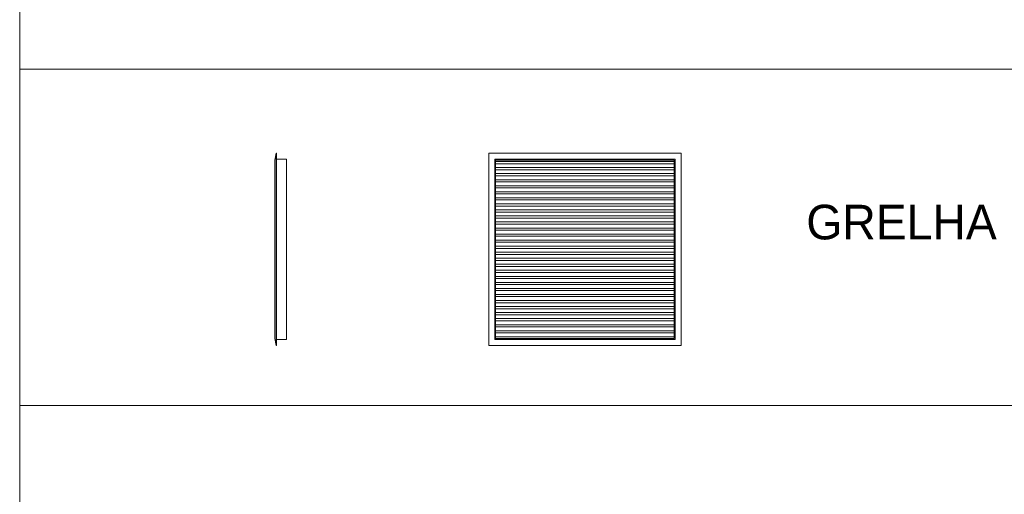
# Model space of a CAD drawing. Header units: metres. Extents: x 9 to 159, y -27 to 58.
# Tile 37 of 46: x 145.36 to 148.56, y 2.67 to 4.22. Entities that reach past the tile are written whole.
import ezdxf

# ---------------------------------------------------------------- set-up
doc = ezdxf.new("R2010")
doc.units = ezdxf.units.M
for name, color, linetype, lineweight in [('A-DETL-THIN', 7, 'Continuous', 15), ('G-ANNO-TEXT', 7, 'Continuous', 30), ('M-HVAC-DUCT', 7, 'Continuous', 5)]:
    doc.layers.add(name, color=color, linetype=linetype, lineweight=lineweight)
doc.styles.add('Century Gothic_4', font='GOTHIC.TTF', dxfattribs={"height": 0.1125})

# ---------------------------------------------------------------- blocks, each defined once
blk = doc.blocks.new('Family - ___-2026386-LEGENDA E SIMBOLOS')
at = {"layer": 'M-HVAC-DUCT'}
for p, q in [((-0.8572, 3.1583), (-0.8572, 3.7833)), ((-0.8572, 3.7833), (-0.2322, 3.7833)), ((-0.2322, 3.7833), (-0.2322, 3.1583)), ((-0.8377, 3.7638), (-0.8377, 3.1778)), ((-0.2517, 3.7638), (-0.8377, 3.7638)), ((-0.8347, 3.7608), (-0.2547, 3.7608)), ((-0.8347, 3.1808), (-0.8347, 3.7608)), ((-0.8347, 3.7558), (-0.2547, 3.7558)), ((-0.8347, 3.7487), (-0.2547, 3.7487)), ((-0.2547, 3.7608), (-0.2547, 3.1808)), ((-0.2517, 3.1778), (-0.2517, 3.7638)), ((-0.8347, 3.7361), (-0.2547, 3.7361)), ((-0.8347, 3.7291), (-0.2547, 3.7291)), ((-0.8347, 3.7165), (-0.2547, 3.7165)), ((-0.8347, 3.7094), (-0.2547, 3.7094)), ((-0.8347, 3.6969), (-0.2547, 3.6969)), ((-0.8347, 3.6898), (-0.2547, 3.6898)), ((-0.8347, 3.6772), (-0.2547, 3.6772)), ((-0.8347, 3.6701), (-0.2547, 3.6701)), ((-0.8347, 3.6576), (-0.2547, 3.6576)), ((-0.8347, 3.6505), (-0.2547, 3.6505)), ((-0.8347, 3.6379), (-0.2547, 3.6379)), ((-0.8347, 3.6309), (-0.2547, 3.6309)), ((-0.8347, 3.6183), (-0.2547, 3.6183)), ((-0.8347, 3.6112), (-0.2547, 3.6112)), ((-0.8347, 3.5986), (-0.2547, 3.5986)), ((-0.8347, 3.5916), (-0.2547, 3.5916)), ((-0.8347, 3.579), (-0.2547, 3.579)), ((-0.8347, 3.5719), (-0.2547, 3.5719)), ((-0.8347, 3.5594), (-0.2547, 3.5594)), ((-0.8347, 3.5523), (-0.2547, 3.5523)), ((-0.8347, 3.5397), (-0.2547, 3.5397)), ((-0.8347, 3.5326), (-0.2547, 3.5326)), ((-0.8347, 3.5201), (-0.2547, 3.5201)), ((-0.8347, 3.513), (-0.2547, 3.513)), ((-0.8347, 3.5004), (-0.2547, 3.5004)), ((-0.8347, 3.4934), (-0.2547, 3.4934)), ((-0.8347, 3.4808), (-0.2547, 3.4808)), ((-0.8347, 3.4737), (-0.2547, 3.4737)), ((-0.8347, 3.4611), (-0.2547, 3.4611)), ((-0.8347, 3.4541), (-0.2547, 3.4541)), ((-0.8347, 3.4415), (-0.2547, 3.4415)), ((-0.8347, 3.4344), (-0.2547, 3.4344)), ((-0.8347, 3.4219), (-0.2547, 3.4219)), ((-0.8347, 3.4148), (-0.2547, 3.4148)), ((-0.8347, 3.4022), (-0.2547, 3.4022)), ((-0.8347, 3.3951), (-0.2547, 3.3951)), ((-0.8347, 3.3826), (-0.2547, 3.3826)), ((-0.8347, 3.3755), (-0.2547, 3.3755)), ((-0.8347, 3.3629), (-0.2547, 3.3629)), ((-0.8347, 3.3559), (-0.2547, 3.3559)), ((-0.8347, 3.3433), (-0.2547, 3.3433)), ((-0.8347, 3.3362), (-0.2547, 3.3362)), ((-0.8347, 3.3236), (-0.2547, 3.3236)), ((-0.8347, 3.3166), (-0.2547, 3.3166)), ((-0.8347, 3.304), (-0.2547, 3.304)), ((-0.8347, 3.2969), (-0.2547, 3.2969)), ((-0.8347, 3.2844), (-0.2547, 3.2844)), ((-0.8347, 3.2773), (-0.2547, 3.2773)), ((-0.8347, 3.2647), (-0.2547, 3.2647)), ((-0.8347, 3.2576), (-0.2547, 3.2576)), ((-0.8347, 3.2451), (-0.2547, 3.2451)), ((-0.8347, 3.238), (-0.2547, 3.238)), ((-0.8347, 3.2254), (-0.2547, 3.2254)), ((-0.8347, 3.2184), (-0.2547, 3.2184)), ((-0.8347, 3.2058), (-0.2547, 3.2058)), ((-0.8347, 3.1987), (-0.2547, 3.1987)), ((-0.8377, 3.1778), (-0.2517, 3.1778)), ((-0.8347, 3.1858), (-0.2547, 3.1858)), ((-0.2547, 3.1808), (-0.8347, 3.1808)), ((-0.2322, 3.1583), (-0.8572, 3.1583))]:
    blk.add_line(p, q, dxfattribs=at)
blk = doc.blocks.new('Family - ___-2026465-LEGENDA E SIMBOLOS')
at = {"layer": 'M-HVAC-DUCT'}
for p, q in [((-1.5475, 3.7833), (-1.5515, 3.7608)), ((-1.5465, 3.7833), (-1.5475, 3.7833)), ((-1.5475, 3.7833), (-1.5475, 3.1583)), ((-1.5465, 3.1583), (-1.5465, 3.7833)), ((-1.5515, 3.7608), (-1.5515, 3.1808)), ((-1.5465, 3.7638), (-1.5135, 3.7638)), ((-1.5135, 3.7638), (-1.5135, 3.1778)), ((-1.5475, 3.1583), (-1.5515, 3.1808)), ((-1.5135, 3.1778), (-1.5465, 3.1778)), ((-1.5465, 3.1583), (-1.5475, 3.1583))]:
    blk.add_line(p, q, dxfattribs=at)

msp = doc.modelspace()

# ---------------------------------------------------------------- linework, layer by layer
at = {"layer": 'A-DETL-THIN'}
for p, q in [((145.3591, -0.1174), (145.3591, 8.6665)), ((145.3591, 4.0563), (159.2341, 4.0563)), ((145.3591, 2.9631), (159.2341, 2.9631))]:
    msp.add_line(p, q, dxfattribs=at)

# ---------------------------------------------------------------- block references
at = {"layer": 'M-HVAC-DUCT'}
for name in ['Family - ___-2026465-LEGENDA E SIMBOLOS', 'Family - ___-2026386-LEGENDA E SIMBOLOS']:
    msp.add_blockref(name, (147.7397, 0), dxfattribs=at)

# ---------------------------------------------------------------- texts
at = {"layer": 'G-ANNO-TEXT', "insert": (147.914, 3.6153), "char_height": 0.1125, "width": 3.300948, "attachment_point": 1, "style": 'Century Gothic_4'}
msp.add_mtext('GRELHA DE INSUFLAMENTO 400x400', dxfattribs=at)

doc.saveas('drawing.dxf')
